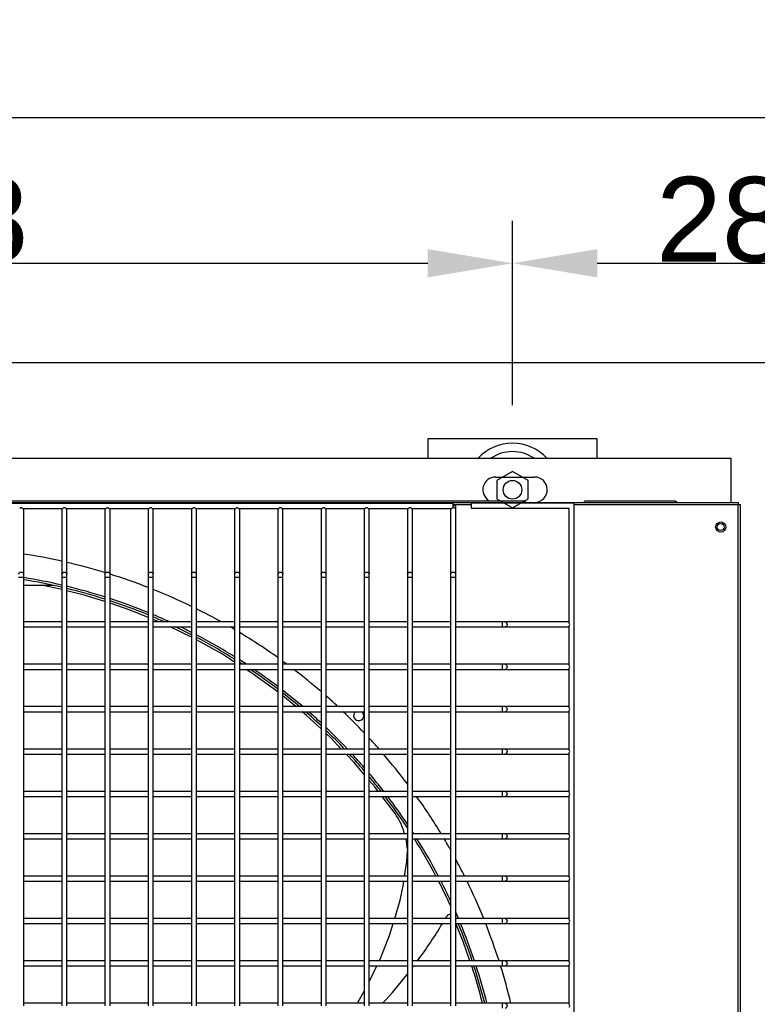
# Model space of a CAD drawing. Extents: x -90708 to 277869, y -117 to 207445.
# Tile 165 of 233: x -78342 to -77906, y 131868 to 132449. Entities that reach past the tile are written whole.
import ezdxf

# ---------------------------------------------------------------- set-up
doc = ezdxf.new("R2010")
doc.units = 0
doc.header["$MEASUREMENT"] = 0
doc.header["$PDMODE"] = 3
doc.header["$PDSIZE"] = 0.005
doc.layers.get('Defpoints').update_dxf_attribs({"linetype": 'CONTINUOUS'})
for name, color, linetype in [('ARQ - EQUIPO CONDENSADORA', 40, 'CONTINUOUS'), ('ARQ-DETALHES', 7, 'CONTINUOUS'), ('ARQ-TEXTO4', 4, 'CONTINUOUS')]:
    doc.layers.add(name, color=color, linetype=linetype)
doc.layers.add('ARQ-COTAS', color=20, linetype='CONTINUOUS', lineweight=18)
doc.styles.add('ARIAL', font='arial.ttf')
doc.dimstyles.new('COTA-50', dxfattribs={"dimscale": 0, "dimtxt": 50, "dimasz": 50, "dimexe": 25, "dimexo": 50, "dimgap": 0.04, "dimtad": 1, "dimdec": 0, "dimzin": 9, "dimdsep": 46, "dimtxsty": 'ARIAL', "dimcen": 1, "dimdle": 75, "dimclrd": 256, "dimclre": 256, "dimclrt": 2, "dimaunit": 1, "dimadec": 0, "dimazin": 0, "dimtfac": 2, "dimtdec": 0, "dimtmove": 2, "dimatfit": 0, "dimfxl": 0.05, "dimtolj": 1, "dimtzin": 4, "dimarcsym": 0})

# ---------------------------------------------------------------- blocks, each defined once
blk = doc.blocks.new('*D1168')
at = {"layer": 'ARQ-COTAS', "lineweight": -2, "transparency": 16777216}
for p, q in [((-78915.58, 132297), (-78915.58, 132416.66)), ((-75660.58, 132297), (-75660.58, 132416.66)), ((-78865.58, 132391.66), (-75710.58, 132391.66))]:
    blk.add_line(p, q, dxfattribs=at)
at = {"layer": 'ARQ-COTAS', "transparency": 16777216}
for points in [[(-78865.58, 132400), (-78865.58, 132383.33), (-78915.58, 132391.66)], [(-75710.58, 132400), (-75710.58, 132383.33), (-75660.58, 132391.66)]]:
    blk.add_solid(points, dxfattribs=at)
at = {"layer": 'Defpoints', "color": 0, "transparency": 16777216}
for p in [(-75660.58, 132391.66), (-78915.58, 132247), (-75660.58, 132247)]:
    blk.add_point(p, dxfattribs=at)
at = {"layer": 'ARQ-COTAS', "color": 2, "transparency": 16777216, "insert": (-77288.08, 132417.25), "char_height": 50, "attachment_point": 5, "style": 'ARIAL'}
blk.add_mtext('\\A1;3255', dxfattribs=at)
blk = doc.blocks.new('*D1172')
at = {"layer": 'ARQ-COTAS', "lineweight": -2, "transparency": 16777216}
for p, q in [((-78738.93, 132222), (-78738.93, 132330.66)), ((-78050.93, 132222), (-78050.93, 132330.66)), ((-78688.93, 132305.66), (-78100.93, 132305.66))]:
    blk.add_line(p, q, dxfattribs=at)
at = {"layer": 'ARQ-COTAS', "transparency": 16777216}
for points in [[(-78688.93, 132314), (-78688.93, 132297.33), (-78738.93, 132305.66)], [(-78100.93, 132314), (-78100.93, 132297.33), (-78050.93, 132305.66)]]:
    blk.add_solid(points, dxfattribs=at)
at = {"layer": 'Defpoints', "color": 0, "transparency": 16777216}
for p in [(-78050.93, 132305.66), (-78738.93, 132172), (-78050.93, 132172)]:
    blk.add_point(p, dxfattribs=at)
at = {"layer": 'ARQ-COTAS', "color": 2, "transparency": 16777216, "insert": (-78394.93, 132331.23), "char_height": 50, "attachment_point": 5, "style": 'ARIAL'}
blk.add_mtext('\\A1;688', dxfattribs=at)
blk = doc.blocks.new('*D1173')
at = {"layer": 'ARQ-COTAS', "lineweight": -2, "transparency": 16777216}
for p, q in [((-78050.93, 132222), (-78050.93, 132330.66)), ((-77764.93, 132222), (-77764.93, 132330.66)), ((-78000.93, 132305.66), (-77814.93, 132305.66))]:
    blk.add_line(p, q, dxfattribs=at)
at = {"layer": 'ARQ-COTAS', "transparency": 16777216}
for points in [[(-78000.93, 132314), (-78000.93, 132297.33), (-78050.93, 132305.66)], [(-77814.93, 132314), (-77814.93, 132297.33), (-77764.93, 132305.66)]]:
    blk.add_solid(points, dxfattribs=at)
at = {"layer": 'Defpoints', "color": 0, "transparency": 16777216}
for p in [(-77764.93, 132305.66), (-78050.93, 132172), (-77764.93, 132172)]:
    blk.add_point(p, dxfattribs=at)
at = {"layer": 'ARQ-COTAS', "color": 2, "transparency": 16777216, "insert": (-77907.93, 132331.23), "char_height": 50, "attachment_point": 5, "style": 'ARIAL'}
blk.add_mtext('\\A1;286', dxfattribs=at)

msp = doc.modelspace()

# ---------------------------------------------------------------- linework, layer by layer
at = {"layer": 'ARQ - EQUIPO CONDENSADORA', "linetype": 'Continuous'}
for p, q in [((-78864.034, 132190.55), (-77921.934, 132190.55)), ((-77921.934, 132164.51), (-77921.934, 132190.55)), ((-78060.934, 132179.5), (-78037.934, 132179.5)), ((-78741.984, 132165.55), (-78043.984, 132165.55)), ((-78043.984, 132165.55), (-78042.944, 132164.51)), ((-78009.024, 132164.51), (-78007.984, 132165.55)), ((-78007.984, 132165.55), (-77954.934, 132165.55)), ((-77954.934, 132165.55), (-77953.449, 132164.51)), ((-78869.185, 132164.51), (-77917.685, 132164.51)), ((-78770.435, 132164.01), (-78085.935, 132164.01)), ((-78340.085, 132161.01), (-78316.284, 132161.01)), ((-78339.435, 132160.51), (-78339.435, 132161.01)), ((-78339.435, 132122.137), (-78339.435, 132160.51)), ((-78316.935, 132161.01), (-78316.935, 132160.51)), ((-78316.935, 132160.51), (-78316.935, 132122.137)), ((-78314.585, 132161.01), (-78290.784, 132161.01)), ((-78313.935, 132160.51), (-78313.935, 132161.01)), ((-78313.935, 132122.137), (-78313.935, 132160.51)), ((-78291.435, 132161.01), (-78291.435, 132160.51)), ((-78291.435, 132160.51), (-78291.435, 132122.137)), ((-78289.085, 132161.01), (-78265.284, 132161.01)), ((-78288.435, 132160.51), (-78288.435, 132161.01)), ((-78288.435, 132122.137), (-78288.435, 132160.51)), ((-78265.935, 132161.01), (-78265.935, 132160.51)), ((-78265.935, 132160.51), (-78265.935, 132122.137)), ((-78263.585, 132161.01), (-78239.784, 132161.01)), ((-78262.935, 132160.51), (-78262.935, 132161.01)), ((-78262.935, 132122.137), (-78262.935, 132160.51)), ((-78240.435, 132161.01), (-78240.435, 132160.51)), ((-78240.435, 132160.51), (-78240.435, 132122.137)), ((-78238.085, 132161.01), (-78214.284, 132161.01)), ((-78237.435, 132160.51), (-78237.435, 132161.01)), ((-78237.435, 132122.137), (-78237.435, 132160.51)), ((-78214.935, 132161.01), (-78214.935, 132160.51)), ((-78214.935, 132160.51), (-78214.935, 132122.137)), ((-78212.585, 132161.01), (-78188.784, 132161.01)), ((-78211.935, 132160.51), (-78211.935, 132161.01)), ((-78211.935, 132122.137), (-78211.935, 132160.51)), ((-78189.435, 132161.01), (-78189.435, 132160.51)), ((-78189.435, 132160.51), (-78189.435, 132122.137)), ((-78187.085, 132161.01), (-78163.284, 132161.01)), ((-78186.435, 132160.51), (-78186.435, 132161.01)), ((-78186.435, 132122.137), (-78186.435, 132160.51)), ((-78163.935, 132161.01), (-78163.935, 132160.51)), ((-78163.935, 132160.51), (-78163.935, 132122.137)), ((-78161.585, 132161.01), (-78137.784, 132161.01)), ((-78160.935, 132160.51), (-78160.935, 132161.01)), ((-78160.935, 132122.137), (-78160.935, 132160.51)), ((-78138.435, 132161.01), (-78138.435, 132160.51)), ((-78138.435, 132160.51), (-78138.435, 132122.137)), ((-78136.085, 132161.01), (-78112.284, 132161.01)), ((-78135.435, 132160.51), (-78135.435, 132161.01)), ((-78135.435, 132122.137), (-78135.435, 132160.51)), ((-78112.935, 132161.01), (-78112.935, 132160.51)), ((-78112.935, 132160.51), (-78112.935, 132122.137)), ((-78110.585, 132161.01), (-78086.784, 132161.01)), ((-78109.935, 132160.51), (-78109.935, 132161.01)), ((-78109.935, 132122.137), (-78109.935, 132160.51)), ((-78087.435, 132161.01), (-78087.435, 132160.51)), ((-78087.435, 132160.51), (-78087.435, 132122.137)), ((-78085.935, 132162.51), (-78085.935, 132164.01)), ((-78085.935, 132163.259), (-78075.092, 132163.259)), ((-78085.935, 132161.325), (-78085.935, 132162.51)), ((-78084.435, 132162.51), (-78085.935, 132162.51)), ((-78084.435, 132160.51), (-78084.435, 132162.51)), ((-78084.435, 132122.137), (-78084.435, 132160.51)), ((-78075.092, 132161.01), (-78075.092, 132164.01)), ((-78014.435, 132164.01), (-78075.092, 132164.01)), ((-78017.435, 132161.01), (-78075.092, 132161.01)), ((-78017.435, 132093.36), (-78017.435, 132161.01)), ((-78014.435, 131408.01), (-78014.435, 132164.01)), ((-78014.435, 132163.259), (-77917.686, 132163.259)), ((-77917.686, 132163.259), (-77917.685, 132163.259)), ((-77917.685, 131409.261), (-77917.686, 132163.259)), ((-77917.685, 132164.51), (-77917.685, 132163.259)), ((-77917.685, 132163.259), (-77916.435, 132163.259)), ((-77916.435, 131409.261), (-77916.435, 132163.259)), ((-78342.435, 132120.46), (-78340.935, 132120.46)), ((-78340.935, 132120.46), (-78339.435, 132120.46)), ((-78339.435, 132120.46), (-78339.435, 132122.137)), ((-78339.435, 132092.51), (-78339.435, 132120.46)), ((-78316.935, 132122.137), (-78316.935, 132120.46)), ((-78316.935, 132120.46), (-78316.935, 132092.511)), ((-78316.935, 132120.46), (-78315.435, 132120.46)), ((-78315.435, 132120.46), (-78313.935, 132120.46)), ((-78313.935, 132120.46), (-78313.935, 132122.137)), ((-78313.935, 132092.51), (-78313.935, 132120.46)), ((-78291.435, 132122.137), (-78291.435, 132120.46)), ((-78291.435, 132120.46), (-78291.435, 132092.511)), ((-78291.435, 132120.46), (-78289.935, 132120.46)), ((-78289.935, 132120.46), (-78288.435, 132120.46)), ((-78288.435, 132120.46), (-78288.435, 132122.137)), ((-78288.435, 132092.51), (-78288.435, 132120.46)), ((-78265.935, 132122.137), (-78265.935, 132120.46)), ((-78265.935, 132120.46), (-78265.935, 132092.511)), ((-78265.935, 132120.46), (-78264.435, 132120.46)), ((-78264.435, 132120.46), (-78262.935, 132120.46)), ((-78262.935, 132120.46), (-78262.935, 132122.137)), ((-78262.935, 132092.51), (-78262.935, 132120.46)), ((-78240.435, 132122.137), (-78240.435, 132120.46)), ((-78240.435, 132120.46), (-78240.435, 132092.511)), ((-78240.435, 132120.46), (-78238.935, 132120.46)), ((-78238.935, 132120.46), (-78237.435, 132120.46)), ((-78237.435, 132120.46), (-78237.435, 132122.137)), ((-78237.435, 132092.51), (-78237.435, 132120.46)), ((-78214.935, 132122.137), (-78214.935, 132120.46)), ((-78214.935, 132120.46), (-78214.935, 132092.511)), ((-78214.935, 132120.46), (-78213.435, 132120.46)), ((-78213.435, 132120.46), (-78211.935, 132120.46)), ((-78211.935, 132120.46), (-78211.935, 132122.137)), ((-78211.935, 132092.51), (-78211.935, 132120.46)), ((-78189.435, 132122.137), (-78189.435, 132120.46)), ((-78189.435, 132120.46), (-78189.435, 132092.511)), ((-78189.435, 132120.46), (-78187.935, 132120.46)), ((-78187.935, 132120.46), (-78186.435, 132120.46)), ((-78186.435, 132120.46), (-78186.435, 132122.137)), ((-78186.435, 132092.51), (-78186.435, 132120.46)), ((-78163.935, 132122.137), (-78163.935, 132120.46)), ((-78163.935, 132120.46), (-78163.935, 132092.511)), ((-78163.935, 132120.46), (-78162.435, 132120.46)), ((-78162.435, 132120.46), (-78160.935, 132120.46)), ((-78160.935, 132120.46), (-78160.935, 132122.137)), ((-78160.935, 132092.51), (-78160.935, 132120.46)), ((-78138.435, 132122.137), (-78138.435, 132120.46)), ((-78138.435, 132120.46), (-78138.435, 132092.511)), ((-78138.435, 132120.46), (-78136.935, 132120.46)), ((-78136.935, 132120.46), (-78135.435, 132120.46)), ((-78135.435, 132120.46), (-78135.435, 132122.137)), ((-78135.435, 132092.51), (-78135.435, 132120.46)), ((-78112.935, 132122.137), (-78112.935, 132120.46)), ((-78112.935, 132120.46), (-78112.935, 132092.511)), ((-78112.935, 132120.46), (-78111.435, 132120.46)), ((-78111.435, 132120.46), (-78109.935, 132120.46)), ((-78109.935, 132120.46), (-78109.935, 132122.137)), ((-78109.935, 132092.51), (-78109.935, 132120.46)), ((-78087.435, 132122.137), (-78087.435, 132120.46)), ((-78087.435, 132120.46), (-78087.435, 132092.511)), ((-78087.435, 132120.46), (-78085.935, 132120.46)), ((-78085.935, 132120.46), (-78084.435, 132120.46)), ((-78084.435, 132120.46), (-78084.435, 132122.137)), ((-78084.435, 132092.51), (-78084.435, 132120.46)), ((-78339.435, 132115.604), (-78322.094, 132115.604)), ((-78316.935, 132094.01), (-78339.435, 132094.01)), ((-78339.435, 132067.51), (-78339.435, 132092.51)), ((-78339.435, 132091.01), (-78316.935, 132091.01)), ((-78316.935, 132092.511), (-78316.935, 132067.511)), ((-78291.435, 132094.01), (-78313.935, 132094.01)), ((-78313.935, 132067.51), (-78313.935, 132092.51)), ((-78313.935, 132091.01), (-78291.435, 132091.01)), ((-78291.435, 132092.511), (-78291.435, 132067.511)), ((-78265.935, 132094.01), (-78288.435, 132094.01)), ((-78288.435, 132067.51), (-78288.435, 132092.51)), ((-78288.435, 132091.01), (-78265.935, 132091.01)), ((-78265.935, 132092.511), (-78265.935, 132067.511)), ((-78259.477, 132094.01), (-78262.935, 132095.418)), ((-78240.435, 132094.01), (-78262.935, 132094.01)), ((-78262.935, 132067.51), (-78262.935, 132092.51)), ((-78262.935, 132091.01), (-78240.435, 132091.01)), ((-78240.435, 132085), (-78252.98, 132091.01)), ((-78240.435, 132092.511), (-78240.435, 132067.511)), ((-78214.935, 132094.01), (-78237.435, 132094.01)), ((-78237.435, 132067.51), (-78237.435, 132092.51)), ((-78237.435, 132091.01), (-78214.935, 132091.01)), ((-78214.935, 132092.511), (-78214.935, 132067.511)), ((-78189.435, 132094.01), (-78211.935, 132094.01)), ((-78211.935, 132067.51), (-78211.935, 132092.51)), ((-78211.935, 132091.01), (-78189.435, 132091.01)), ((-78189.435, 132092.511), (-78189.435, 132067.511)), ((-78163.935, 132094.01), (-78186.435, 132094.01)), ((-78186.435, 132067.51), (-78186.435, 132092.51)), ((-78186.435, 132091.01), (-78163.935, 132091.01)), ((-78163.935, 132092.511), (-78163.935, 132067.511)), ((-78138.435, 132094.01), (-78160.935, 132094.01)), ((-78160.935, 132067.51), (-78160.935, 132092.51)), ((-78160.935, 132091.01), (-78138.435, 132091.01)), ((-78138.435, 132092.511), (-78138.435, 132067.511)), ((-78112.935, 132094.01), (-78135.435, 132094.01)), ((-78135.435, 132067.51), (-78135.435, 132092.51)), ((-78135.435, 132091.01), (-78112.935, 132091.01)), ((-78112.935, 132092.511), (-78112.935, 132067.511)), ((-78087.435, 132094.01), (-78109.935, 132094.01)), ((-78109.935, 132067.51), (-78109.935, 132092.51)), ((-78109.935, 132091.01), (-78087.435, 132091.01)), ((-78087.435, 132092.511), (-78087.435, 132067.511)), ((-78057.011, 132094.01), (-78084.435, 132094.01)), ((-78084.435, 132067.51), (-78084.435, 132092.51)), ((-78084.435, 132091.01), (-78057.011, 132091.01)), ((-78055.334, 132094.01), (-78057.011, 132094.01)), ((-78057.011, 132094.01), (-78057.011, 132091.01)), ((-78057.011, 132091.01), (-78055.334, 132091.01)), ((-78017.935, 132094.01), (-78055.334, 132094.01)), ((-78055.334, 132091.01), (-78017.935, 132091.01)), ((-78017.435, 132094.01), (-78017.935, 132094.01)), ((-78017.935, 132091.01), (-78017.435, 132091.01)), ((-78017.435, 132068.36), (-78017.435, 132091.661)), ((-78316.935, 132069.01), (-78339.435, 132069.01)), ((-78339.435, 132042.51), (-78339.435, 132067.51)), ((-78316.935, 132067.511), (-78316.935, 132042.511)), ((-78291.435, 132069.01), (-78313.935, 132069.01)), ((-78313.935, 132042.51), (-78313.935, 132067.51)), ((-78291.435, 132067.511), (-78291.435, 132042.511)), ((-78265.935, 132069.01), (-78288.435, 132069.01)), ((-78288.435, 132042.51), (-78288.435, 132067.51)), ((-78265.935, 132067.511), (-78265.935, 132042.511)), ((-78240.435, 132069.01), (-78262.935, 132069.01)), ((-78262.935, 132042.51), (-78262.935, 132067.51)), ((-78240.435, 132067.511), (-78240.435, 132042.511)), ((-78214.935, 132069.01), (-78237.435, 132069.01)), ((-78237.435, 132042.51), (-78237.435, 132067.51)), ((-78214.935, 132067.511), (-78214.935, 132042.511)), ((-78189.435, 132069.01), (-78211.935, 132069.01)), ((-78211.935, 132042.51), (-78211.935, 132067.51)), ((-78189.435, 132067.511), (-78189.435, 132042.511)), ((-78163.935, 132069.01), (-78186.435, 132069.01)), ((-78186.435, 132042.51), (-78186.435, 132067.51)), ((-78163.935, 132067.511), (-78163.935, 132042.511)), ((-78138.435, 132069.01), (-78160.935, 132069.01)), ((-78160.935, 132042.51), (-78160.935, 132067.51)), ((-78138.435, 132067.511), (-78138.435, 132042.511)), ((-78112.935, 132069.01), (-78135.435, 132069.01)), ((-78135.435, 132042.51), (-78135.435, 132067.51)), ((-78112.935, 132067.511), (-78112.935, 132042.511)), ((-78087.435, 132069.01), (-78109.935, 132069.01)), ((-78109.935, 132042.51), (-78109.935, 132067.51)), ((-78087.435, 132067.511), (-78087.435, 132042.511)), ((-78057.011, 132069.01), (-78084.435, 132069.01)), ((-78084.435, 132042.51), (-78084.435, 132067.51)), ((-78055.334, 132069.01), (-78057.011, 132069.01)), ((-78057.011, 132069.01), (-78057.011, 132066.01)), ((-78017.935, 132069.01), (-78055.334, 132069.01)), ((-78017.435, 132069.01), (-78017.935, 132069.01)), ((-78339.435, 132066.01), (-78316.935, 132066.01)), ((-78313.935, 132066.01), (-78291.435, 132066.01)), ((-78288.435, 132066.01), (-78265.935, 132066.01)), ((-78262.935, 132066.01), (-78240.435, 132066.01)), ((-78237.435, 132066.01), (-78214.935, 132066.01)), ((-78211.935, 132066.01), (-78189.435, 132066.01)), ((-78186.435, 132066.01), (-78163.935, 132066.01)), ((-78160.935, 132066.01), (-78138.435, 132066.01)), ((-78135.435, 132066.01), (-78112.935, 132066.01)), ((-78109.935, 132066.01), (-78087.435, 132066.01)), ((-78084.435, 132066.01), (-78057.011, 132066.01)), ((-78057.011, 132066.01), (-78055.334, 132066.01)), ((-78055.334, 132066.01), (-78017.935, 132066.01)), ((-78017.935, 132066.01), (-78017.435, 132066.01)), ((-78017.435, 132043.36), (-78017.435, 132066.661)), ((-78178.787, 132044.01), (-78186.435, 132050.313)), ((-78316.935, 132044.01), (-78339.435, 132044.01)), ((-78291.435, 132044.01), (-78313.935, 132044.01)), ((-78265.935, 132044.01), (-78288.435, 132044.01)), ((-78240.435, 132044.01), (-78262.935, 132044.01)), ((-78214.935, 132044.01), (-78237.435, 132044.01)), ((-78189.435, 132044.01), (-78211.935, 132044.01)), ((-78163.935, 132044.01), (-78186.435, 132044.01)), ((-78138.435, 132044.01), (-78160.935, 132044.01)), ((-78112.935, 132044.01), (-78135.435, 132044.01)), ((-78087.435, 132044.01), (-78109.935, 132044.01)), ((-78057.011, 132044.01), (-78084.435, 132044.01)), ((-78055.334, 132044.01), (-78057.011, 132044.01)), ((-78057.011, 132044.01), (-78057.011, 132041.01)), ((-78017.935, 132044.01), (-78055.334, 132044.01)), ((-78017.435, 132044.01), (-78017.935, 132044.01)), ((-78339.435, 132017.51), (-78339.435, 132042.51)), ((-78339.435, 132041.01), (-78316.935, 132041.01)), ((-78316.935, 132042.511), (-78316.935, 132017.511)), ((-78313.935, 132017.51), (-78313.935, 132042.51)), ((-78313.935, 132041.01), (-78291.435, 132041.01)), ((-78291.435, 132042.511), (-78291.435, 132017.511)), ((-78288.435, 132017.51), (-78288.435, 132042.51)), ((-78288.435, 132041.01), (-78265.935, 132041.01)), ((-78265.935, 132042.511), (-78265.935, 132017.511)), ((-78262.935, 132017.51), (-78262.935, 132042.51)), ((-78262.935, 132041.01), (-78240.435, 132041.01)), ((-78240.435, 132042.511), (-78240.435, 132017.511)), ((-78237.435, 132017.51), (-78237.435, 132042.51)), ((-78237.435, 132041.01), (-78214.935, 132041.01)), ((-78214.935, 132042.511), (-78214.935, 132017.511)), ((-78211.935, 132017.51), (-78211.935, 132042.51)), ((-78211.935, 132041.01), (-78189.435, 132041.01)), ((-78189.435, 132042.511), (-78189.435, 132017.511)), ((-78186.435, 132017.51), (-78186.435, 132042.51)), ((-78186.435, 132041.01), (-78163.935, 132041.01)), ((-78163.935, 132042.511), (-78163.935, 132017.511)), ((-78160.935, 132017.51), (-78160.935, 132042.51)), ((-78160.935, 132041.01), (-78138.435, 132041.01)), ((-78138.435, 132042.511), (-78138.435, 132017.511)), ((-78135.435, 132017.51), (-78135.435, 132042.51)), ((-78135.435, 132041.01), (-78112.935, 132041.01)), ((-78112.935, 132042.511), (-78112.935, 132017.511)), ((-78109.935, 132017.51), (-78109.935, 132042.51)), ((-78109.935, 132041.01), (-78087.435, 132041.01)), ((-78087.435, 132042.511), (-78087.435, 132017.511)), ((-78084.435, 132017.51), (-78084.435, 132042.51)), ((-78084.435, 132041.01), (-78057.011, 132041.01)), ((-78057.011, 132041.01), (-78055.334, 132041.01)), ((-78055.334, 132041.01), (-78017.935, 132041.01)), ((-78017.935, 132041.01), (-78017.435, 132041.01)), ((-78017.435, 132018.36), (-78017.435, 132041.661)), ((-78316.935, 132019.01), (-78339.435, 132019.01)), ((-78339.435, 131992.51), (-78339.435, 132017.51)), ((-78339.435, 132016.01), (-78316.935, 132016.01)), ((-78316.935, 132017.511), (-78316.935, 131992.511)), ((-78291.435, 132019.01), (-78313.935, 132019.01)), ((-78313.935, 131992.51), (-78313.935, 132017.51)), ((-78313.935, 132016.01), (-78291.435, 132016.01)), ((-78291.435, 132017.511), (-78291.435, 131992.511)), ((-78265.935, 132019.01), (-78288.435, 132019.01)), ((-78288.435, 131992.51), (-78288.435, 132017.51)), ((-78288.435, 132016.01), (-78265.935, 132016.01)), ((-78265.935, 132017.511), (-78265.935, 131992.511)), ((-78240.435, 132019.01), (-78262.935, 132019.01)), ((-78262.935, 131992.51), (-78262.935, 132017.51)), ((-78262.935, 132016.01), (-78240.435, 132016.01)), ((-78240.435, 132017.511), (-78240.435, 131992.511)), ((-78214.935, 132019.01), (-78237.435, 132019.01)), ((-78237.435, 131992.51), (-78237.435, 132017.51)), ((-78237.435, 132016.01), (-78214.935, 132016.01)), ((-78214.935, 132017.511), (-78214.935, 131992.511)), ((-78189.435, 132019.01), (-78211.935, 132019.01)), ((-78211.935, 131992.51), (-78211.935, 132017.51)), ((-78211.935, 132016.01), (-78189.435, 132016.01)), ((-78189.435, 132017.511), (-78189.435, 131992.511)), ((-78163.935, 132019.01), (-78186.435, 132019.01)), ((-78186.435, 131992.51), (-78186.435, 132017.51)), ((-78186.435, 132016.01), (-78163.935, 132016.01)), ((-78163.935, 132017.511), (-78163.935, 131992.511)), ((-78138.435, 132019.01), (-78160.935, 132019.01)), ((-78160.935, 131992.51), (-78160.935, 132017.51)), ((-78160.935, 132016.01), (-78138.435, 132016.01)), ((-78138.435, 132017.511), (-78138.435, 131992.511)), ((-78112.935, 132019.01), (-78135.435, 132019.01)), ((-78135.435, 131992.51), (-78135.435, 132017.51)), ((-78135.435, 132016.01), (-78112.935, 132016.01)), ((-78112.935, 132017.511), (-78112.935, 131992.511)), ((-78087.435, 132019.01), (-78109.935, 132019.01)), ((-78109.935, 131992.51), (-78109.935, 132017.51)), ((-78109.935, 132016.01), (-78087.435, 132016.01)), ((-78087.435, 132017.511), (-78087.435, 131992.511)), ((-78057.011, 132019.01), (-78084.435, 132019.01)), ((-78084.435, 131992.51), (-78084.435, 132017.51)), ((-78084.435, 132016.01), (-78057.011, 132016.01)), ((-78055.334, 132019.01), (-78057.011, 132019.01)), ((-78057.011, 132019.01), (-78057.011, 132016.01)), ((-78057.011, 132016.01), (-78055.334, 132016.01)), ((-78017.935, 132019.01), (-78055.334, 132019.01)), ((-78055.334, 132016.01), (-78017.935, 132016.01)), ((-78017.435, 132019.01), (-78017.935, 132019.01)), ((-78017.935, 132016.01), (-78017.435, 132016.01)), ((-78017.435, 131993.36), (-78017.435, 132016.661)), ((-78316.935, 131994.01), (-78339.435, 131994.01)), ((-78339.435, 131967.51), (-78339.435, 131992.51)), ((-78316.935, 131992.511), (-78316.935, 131967.511)), ((-78291.435, 131994.01), (-78313.935, 131994.01)), ((-78313.935, 131967.51), (-78313.935, 131992.51)), ((-78291.435, 131992.511), (-78291.435, 131967.511)), ((-78265.935, 131994.01), (-78288.435, 131994.01)), ((-78288.435, 131967.51), (-78288.435, 131992.51)), ((-78265.935, 131992.511), (-78265.935, 131967.511)), ((-78240.435, 131994.01), (-78262.935, 131994.01)), ((-78262.935, 131967.51), (-78262.935, 131992.51)), ((-78240.435, 131992.511), (-78240.435, 131967.511)), ((-78214.935, 131994.01), (-78237.435, 131994.01)), ((-78237.435, 131967.51), (-78237.435, 131992.51)), ((-78214.935, 131992.511), (-78214.935, 131967.511)), ((-78189.435, 131994.01), (-78211.935, 131994.01)), ((-78211.935, 131967.51), (-78211.935, 131992.51)), ((-78189.435, 131992.511), (-78189.435, 131967.511)), ((-78163.935, 131994.01), (-78186.435, 131994.01)), ((-78186.435, 131967.51), (-78186.435, 131992.51)), ((-78163.935, 131992.511), (-78163.935, 131967.511)), ((-78138.435, 131994.01), (-78160.935, 131994.01)), ((-78160.935, 131967.51), (-78160.935, 131992.51)), ((-78138.435, 131992.511), (-78138.435, 131967.511)), ((-78112.935, 131994.01), (-78135.435, 131994.01)), ((-78135.435, 131967.51), (-78135.435, 131992.51)), ((-78112.935, 131992.511), (-78112.935, 131967.511)), ((-78087.435, 131994.01), (-78109.935, 131994.01)), ((-78109.935, 131967.51), (-78109.935, 131992.51)), ((-78087.435, 131992.511), (-78087.435, 131967.511)), ((-78057.011, 131994.01), (-78084.435, 131994.01)), ((-78084.435, 131967.51), (-78084.435, 131992.51)), ((-78055.334, 131994.01), (-78057.011, 131994.01)), ((-78057.011, 131994.01), (-78057.011, 131991.01)), ((-78017.935, 131994.01), (-78055.334, 131994.01)), ((-78017.435, 131994.01), (-78017.935, 131994.01)), ((-78017.435, 131968.36), (-78017.435, 131991.661)), ((-78339.435, 131991.01), (-78316.935, 131991.01)), ((-78313.935, 131991.01), (-78291.435, 131991.01)), ((-78288.435, 131991.01), (-78265.935, 131991.01)), ((-78262.935, 131991.01), (-78240.435, 131991.01)), ((-78237.435, 131991.01), (-78214.935, 131991.01)), ((-78211.935, 131991.01), (-78189.435, 131991.01)), ((-78186.435, 131991.01), (-78163.935, 131991.01)), ((-78160.935, 131991.01), (-78138.435, 131991.01)), ((-78135.435, 131991.01), (-78112.935, 131991.01)), ((-78120.251, 131980.907), (-78127.873, 131991.01)), ((-78109.935, 131991.01), (-78087.435, 131991.01)), ((-78084.435, 131991.01), (-78057.011, 131991.01)), ((-78057.011, 131991.01), (-78055.334, 131991.01)), ((-78055.334, 131991.01), (-78017.935, 131991.01)), ((-78017.935, 131991.01), (-78017.435, 131991.01)), ((-78316.935, 131969.01), (-78339.435, 131969.01)), ((-78291.435, 131969.01), (-78313.935, 131969.01)), ((-78265.935, 131969.01), (-78288.435, 131969.01)), ((-78240.435, 131969.01), (-78262.935, 131969.01)), ((-78214.935, 131969.01), (-78237.435, 131969.01)), ((-78189.435, 131969.01), (-78211.935, 131969.01)), ((-78163.935, 131969.01), (-78186.435, 131969.01)), ((-78138.435, 131969.01), (-78160.935, 131969.01)), ((-78112.935, 131969.01), (-78135.435, 131969.01)), ((-78087.435, 131969.01), (-78109.935, 131969.01)), ((-78057.011, 131969.01), (-78084.435, 131969.01)), ((-78055.334, 131969.01), (-78057.011, 131969.01)), ((-78057.011, 131969.01), (-78057.011, 131966.01)), ((-78017.935, 131969.01), (-78055.334, 131969.01)), ((-78017.435, 131969.01), (-78017.935, 131969.01)), ((-78339.435, 131942.51), (-78339.435, 131967.51)), ((-78339.435, 131966.01), (-78316.935, 131966.01)), ((-78316.935, 131967.511), (-78316.935, 131942.511)), ((-78313.935, 131942.51), (-78313.935, 131967.51)), ((-78313.935, 131966.01), (-78291.435, 131966.01)), ((-78291.435, 131967.511), (-78291.435, 131942.511)), ((-78288.435, 131942.51), (-78288.435, 131967.51)), ((-78288.435, 131966.01), (-78265.935, 131966.01)), ((-78265.935, 131967.511), (-78265.935, 131942.511)), ((-78262.935, 131942.51), (-78262.935, 131967.51)), ((-78262.935, 131966.01), (-78240.435, 131966.01)), ((-78240.435, 131967.511), (-78240.435, 131942.511)), ((-78237.435, 131942.51), (-78237.435, 131967.51)), ((-78237.435, 131966.01), (-78214.935, 131966.01)), ((-78214.935, 131967.511), (-78214.935, 131942.511)), ((-78211.935, 131942.51), (-78211.935, 131967.51)), ((-78211.935, 131966.01), (-78189.435, 131966.01)), ((-78189.435, 131967.511), (-78189.435, 131942.511)), ((-78186.435, 131942.51), (-78186.435, 131967.51)), ((-78186.435, 131966.01), (-78163.935, 131966.01)), ((-78163.935, 131967.511), (-78163.935, 131942.511)), ((-78160.935, 131942.51), (-78160.935, 131967.51)), ((-78160.935, 131966.01), (-78138.435, 131966.01)), ((-78138.435, 131967.511), (-78138.435, 131942.511)), ((-78135.435, 131942.51), (-78135.435, 131967.51)), ((-78135.435, 131966.01), (-78112.935, 131966.01)), ((-78112.935, 131959.675), (-78113.756, 131966.01)), ((-78112.935, 131967.511), (-78112.935, 131942.511)), ((-78109.935, 131942.51), (-78109.935, 131967.51)), ((-78109.935, 131966.01), (-78087.435, 131966.01)), ((-78087.435, 131967.511), (-78087.435, 131942.511)), ((-78084.435, 131942.51), (-78084.435, 131967.51)), ((-78084.435, 131966.01), (-78057.011, 131966.01)), ((-78057.011, 131966.01), (-78055.334, 131966.01)), ((-78055.334, 131966.01), (-78017.935, 131966.01)), ((-78017.935, 131966.01), (-78017.435, 131966.01)), ((-78017.435, 131943.36), (-78017.435, 131966.661)), ((-78113.199, 131952.635), (-78112.935, 131958.774)), ((-78114.581, 131944.01), (-78113.199, 131952.635)), ((-78316.935, 131944.01), (-78339.435, 131944.01)), ((-78339.435, 131917.51), (-78339.435, 131942.51)), ((-78339.435, 131941.01), (-78316.935, 131941.01)), ((-78316.935, 131942.511), (-78316.935, 131917.511)), ((-78291.435, 131944.01), (-78313.935, 131944.01)), ((-78313.935, 131917.51), (-78313.935, 131942.51)), ((-78313.935, 131941.01), (-78291.435, 131941.01)), ((-78291.435, 131942.511), (-78291.435, 131917.511)), ((-78265.935, 131944.01), (-78288.435, 131944.01)), ((-78288.435, 131917.51), (-78288.435, 131942.51)), ((-78288.435, 131941.01), (-78265.935, 131941.01)), ((-78265.935, 131942.511), (-78265.935, 131917.511)), ((-78240.435, 131944.01), (-78262.935, 131944.01)), ((-78262.935, 131917.51), (-78262.935, 131942.51)), ((-78262.935, 131941.01), (-78240.435, 131941.01)), ((-78240.435, 131942.511), (-78240.435, 131917.511)), ((-78214.935, 131944.01), (-78237.435, 131944.01)), ((-78237.435, 131917.51), (-78237.435, 131942.51)), ((-78237.435, 131941.01), (-78214.935, 131941.01)), ((-78214.935, 131942.511), (-78214.935, 131917.511)), ((-78189.435, 131944.01), (-78211.935, 131944.01)), ((-78211.935, 131917.51), (-78211.935, 131942.51)), ((-78211.935, 131941.01), (-78189.435, 131941.01)), ((-78189.435, 131942.511), (-78189.435, 131917.511)), ((-78163.935, 131944.01), (-78186.435, 131944.01)), ((-78186.435, 131917.51), (-78186.435, 131942.51)), ((-78186.435, 131941.01), (-78163.935, 131941.01)), ((-78163.935, 131942.511), (-78163.935, 131917.511)), ((-78138.435, 131944.01), (-78160.935, 131944.01)), ((-78160.935, 131917.51), (-78160.935, 131942.51)), ((-78160.935, 131941.01), (-78138.435, 131941.01)), ((-78138.435, 131942.511), (-78138.435, 131917.511)), ((-78112.935, 131944.01), (-78135.435, 131944.01)), ((-78135.435, 131917.51), (-78135.435, 131942.51)), ((-78135.435, 131941.01), (-78112.935, 131941.01)), ((-78112.935, 131942.511), (-78112.935, 131917.511)), ((-78087.435, 131944.01), (-78109.935, 131944.01)), ((-78109.935, 131917.51), (-78109.935, 131942.51)), ((-78109.935, 131941.01), (-78087.435, 131941.01)), ((-78087.435, 131942.511), (-78087.435, 131917.511)), ((-78057.011, 131944.01), (-78084.435, 131944.01)), ((-78084.435, 131917.51), (-78084.435, 131942.51)), ((-78084.435, 131941.01), (-78057.011, 131941.01)), ((-78055.334, 131944.01), (-78057.011, 131944.01)), ((-78057.011, 131944.01), (-78057.011, 131941.01)), ((-78057.011, 131941.01), (-78055.334, 131941.01)), ((-78017.935, 131944.01), (-78055.334, 131944.01)), ((-78055.334, 131941.01), (-78017.935, 131941.01)), ((-78017.435, 131944.01), (-78017.935, 131944.01)), ((-78017.935, 131941.01), (-78017.435, 131941.01)), ((-78017.435, 131918.36), (-78017.435, 131941.661)), ((-78316.935, 131919.01), (-78339.435, 131919.01)), ((-78339.435, 131892.51), (-78339.435, 131917.51)), ((-78339.435, 131916.01), (-78316.935, 131916.01)), ((-78316.935, 131917.511), (-78316.935, 131892.511)), ((-78291.435, 131919.01), (-78313.935, 131919.01)), ((-78313.935, 131892.51), (-78313.935, 131917.51)), ((-78313.935, 131916.01), (-78291.435, 131916.01)), ((-78291.435, 131917.511), (-78291.435, 131892.511)), ((-78265.935, 131919.01), (-78288.435, 131919.01)), ((-78288.435, 131892.51), (-78288.435, 131917.51)), ((-78288.435, 131916.01), (-78265.935, 131916.01)), ((-78265.935, 131917.511), (-78265.935, 131892.511)), ((-78240.435, 131919.01), (-78262.935, 131919.01)), ((-78262.935, 131892.51), (-78262.935, 131917.51)), ((-78262.935, 131916.01), (-78240.435, 131916.01)), ((-78240.435, 131917.511), (-78240.435, 131892.511)), ((-78214.935, 131919.01), (-78237.435, 131919.01)), ((-78237.435, 131892.51), (-78237.435, 131917.51)), ((-78237.435, 131916.01), (-78214.935, 131916.01)), ((-78214.935, 131917.511), (-78214.935, 131892.511)), ((-78189.435, 131919.01), (-78211.935, 131919.01)), ((-78211.935, 131892.51), (-78211.935, 131917.51)), ((-78211.935, 131916.01), (-78189.435, 131916.01)), ((-78189.435, 131917.511), (-78189.435, 131892.511)), ((-78163.935, 131919.01), (-78186.435, 131919.01)), ((-78186.435, 131892.51), (-78186.435, 131917.51)), ((-78186.435, 131916.01), (-78163.935, 131916.01)), ((-78163.935, 131917.511), (-78163.935, 131892.511)), ((-78138.435, 131919.01), (-78160.935, 131919.01)), ((-78160.935, 131892.51), (-78160.935, 131917.51)), ((-78160.935, 131916.01), (-78138.435, 131916.01)), ((-78138.435, 131917.511), (-78138.435, 131892.511)), ((-78112.935, 131919.01), (-78135.435, 131919.01)), ((-78135.435, 131892.51), (-78135.435, 131917.51)), ((-78135.435, 131916.01), (-78112.935, 131916.01)), ((-78112.935, 131917.511), (-78112.935, 131892.511)), ((-78087.435, 131919.01), (-78109.935, 131919.01)), ((-78109.935, 131892.51), (-78109.935, 131917.51)), ((-78109.935, 131916.01), (-78087.435, 131916.01)), ((-78090.454, 131919.01), (-78089.6, 131920.39)), ((-78087.435, 131917.511), (-78087.435, 131892.511)), ((-78057.011, 131919.01), (-78084.435, 131919.01)), ((-78084.435, 131892.51), (-78084.435, 131917.51)), ((-78084.435, 131916.01), (-78057.011, 131916.01)), ((-78055.334, 131919.01), (-78057.011, 131919.01)), ((-78057.011, 131919.01), (-78057.011, 131916.01)), ((-78057.011, 131916.01), (-78055.334, 131916.01)), ((-78017.935, 131919.01), (-78055.334, 131919.01)), ((-78055.334, 131916.01), (-78017.935, 131916.01)), ((-78017.435, 131919.01), (-78017.935, 131919.01)), ((-78017.935, 131916.01), (-78017.435, 131916.01)), ((-78017.435, 131893.36), (-78017.435, 131916.661)), ((-78316.935, 131894.01), (-78339.435, 131894.01)), ((-78339.435, 131867.51), (-78339.435, 131892.51)), ((-78316.935, 131892.511), (-78316.935, 131867.511)), ((-78291.435, 131894.01), (-78313.935, 131894.01)), ((-78313.935, 131867.51), (-78313.935, 131892.51)), ((-78291.435, 131892.511), (-78291.435, 131867.511)), ((-78265.935, 131894.01), (-78288.435, 131894.01)), ((-78288.435, 131867.51), (-78288.435, 131892.51)), ((-78265.935, 131892.511), (-78265.935, 131867.511)), ((-78240.435, 131894.01), (-78262.935, 131894.01)), ((-78262.935, 131867.51), (-78262.935, 131892.51)), ((-78240.435, 131892.511), (-78240.435, 131867.511)), ((-78214.935, 131894.01), (-78237.435, 131894.01)), ((-78237.435, 131867.51), (-78237.435, 131892.51)), ((-78214.935, 131892.511), (-78214.935, 131867.511)), ((-78189.435, 131894.01), (-78211.935, 131894.01)), ((-78211.935, 131867.51), (-78211.935, 131892.51)), ((-78189.435, 131892.511), (-78189.435, 131867.511)), ((-78163.935, 131894.01), (-78186.435, 131894.01)), ((-78186.435, 131867.51), (-78186.435, 131892.51)), ((-78163.935, 131892.511), (-78163.935, 131867.511)), ((-78138.435, 131894.01), (-78160.935, 131894.01)), ((-78160.935, 131867.51), (-78160.935, 131892.51)), ((-78138.435, 131892.511), (-78138.435, 131867.511)), ((-78112.935, 131894.01), (-78135.435, 131894.01)), ((-78135.435, 131867.51), (-78135.435, 131892.51)), ((-78112.935, 131892.511), (-78112.935, 131867.511)), ((-78087.435, 131894.01), (-78109.935, 131894.01)), ((-78109.935, 131867.51), (-78109.935, 131892.51)), ((-78087.435, 131892.511), (-78087.435, 131867.511)), ((-78057.011, 131894.01), (-78084.435, 131894.01)), ((-78084.435, 131867.51), (-78084.435, 131892.51)), ((-78055.334, 131894.01), (-78057.011, 131894.01)), ((-78057.011, 131894.01), (-78057.011, 131891.01)), ((-78017.935, 131894.01), (-78055.334, 131894.01)), ((-78017.435, 131894.01), (-78017.935, 131894.01)), ((-78339.435, 131891.01), (-78316.935, 131891.01)), ((-78313.935, 131891.01), (-78291.435, 131891.01)), ((-78288.435, 131891.01), (-78265.935, 131891.01)), ((-78262.935, 131891.01), (-78240.435, 131891.01)), ((-78237.435, 131891.01), (-78214.935, 131891.01)), ((-78211.935, 131891.01), (-78189.435, 131891.01)), ((-78186.435, 131891.01), (-78163.935, 131891.01)), ((-78160.935, 131891.01), (-78138.435, 131891.01)), ((-78135.435, 131891.01), (-78112.935, 131891.01)), ((-78135.435, 131881.653), (-78130.916, 131891.01)), ((-78109.935, 131891.01), (-78087.435, 131891.01)), ((-78109.935, 131890.157), (-78109.281, 131891.01)), ((-78084.435, 131891.01), (-78057.011, 131891.01)), ((-78057.011, 131891.01), (-78055.334, 131891.01)), ((-78055.334, 131891.01), (-78017.935, 131891.01)), ((-78017.935, 131891.01), (-78017.435, 131891.01)), ((-78017.435, 131868.36), (-78017.435, 131891.661)), ((-78142.478, 131869.01), (-78138.435, 131876.071)), ((-78316.935, 131869.01), (-78339.435, 131869.01)), ((-78291.435, 131869.01), (-78313.935, 131869.01)), ((-78265.935, 131869.01), (-78288.435, 131869.01)), ((-78240.435, 131869.01), (-78262.935, 131869.01)), ((-78214.935, 131869.01), (-78237.435, 131869.01)), ((-78189.435, 131869.01), (-78211.935, 131869.01)), ((-78163.935, 131869.01), (-78186.435, 131869.01)), ((-78138.435, 131869.01), (-78160.935, 131869.01)), ((-78112.935, 131869.01), (-78135.435, 131869.01)), ((-78087.435, 131869.01), (-78109.935, 131869.01)), ((-78057.011, 131869.01), (-78084.435, 131869.01)), ((-78055.334, 131869.01), (-78057.011, 131869.01)), ((-78057.011, 131869.01), (-78057.011, 131866.01)), ((-78017.935, 131869.01), (-78055.334, 131869.01)), ((-78017.435, 131869.01), (-78017.935, 131869.01))]:
    msp.add_line(p, q, dxfattribs=at)
at = {"layer": 'ARQ - EQUIPO CONDENSADORA', "linetype": 'Continuous', "flags": 128}
for points in [[(-78342.435, 132122.137), (-78342.321, 132122.619), (-78341.995, 132123.027), (-78341.509, 132123.3), (-78340.935, 132123.395)], [(-78340.935, 132123.395), (-78340.361, 132123.3), (-78339.874, 132123.027), (-78339.549, 132122.619), (-78339.435, 132122.137)], [(-78316.935, 132122.137), (-78316.821, 132122.619), (-78316.495, 132123.027), (-78316.009, 132123.3), (-78315.435, 132123.395)], [(-78315.435, 132123.395), (-78314.861, 132123.3), (-78314.374, 132123.027), (-78314.049, 132122.619), (-78313.935, 132122.137)], [(-78291.435, 132122.137), (-78291.321, 132122.619), (-78290.995, 132123.027), (-78290.509, 132123.3), (-78289.935, 132123.395)], [(-78289.935, 132123.395), (-78289.361, 132123.3), (-78288.874, 132123.027), (-78288.549, 132122.619), (-78288.435, 132122.137)], [(-78265.935, 132122.137), (-78265.821, 132122.619), (-78265.495, 132123.027), (-78265.009, 132123.3), (-78264.435, 132123.395)], [(-78264.435, 132123.395), (-78263.861, 132123.3), (-78263.374, 132123.027), (-78263.049, 132122.619), (-78262.935, 132122.137)], [(-78240.435, 132122.137), (-78240.321, 132122.619), (-78239.995, 132123.027), (-78239.509, 132123.3), (-78238.935, 132123.395)], [(-78238.935, 132123.395), (-78238.361, 132123.3), (-78237.874, 132123.027), (-78237.549, 132122.619), (-78237.435, 132122.137)], [(-78214.935, 132122.137), (-78214.821, 132122.619), (-78214.495, 132123.027), (-78214.009, 132123.3), (-78213.435, 132123.395)], [(-78213.435, 132123.395), (-78212.861, 132123.3), (-78212.374, 132123.027), (-78212.049, 132122.619), (-78211.935, 132122.137)], [(-78189.435, 132122.137), (-78189.321, 132122.619), (-78188.995, 132123.027), (-78188.509, 132123.3), (-78187.935, 132123.395)], [(-78187.935, 132123.395), (-78187.361, 132123.3), (-78186.874, 132123.027), (-78186.549, 132122.619), (-78186.435, 132122.137)], [(-78163.935, 132122.137), (-78163.821, 132122.619), (-78163.495, 132123.027), (-78163.009, 132123.3), (-78162.435, 132123.395)], [(-78162.435, 132123.395), (-78161.861, 132123.3), (-78161.374, 132123.027), (-78161.049, 132122.619), (-78160.935, 132122.137)], [(-78138.435, 132122.137), (-78138.321, 132122.619), (-78137.995, 132123.027), (-78137.509, 132123.3), (-78136.935, 132123.395)], [(-78136.935, 132123.395), (-78136.361, 132123.3), (-78135.874, 132123.027), (-78135.549, 132122.619), (-78135.435, 132122.137)], [(-78112.935, 132122.137), (-78112.821, 132122.619), (-78112.495, 132123.027), (-78112.009, 132123.3), (-78111.435, 132123.395)], [(-78111.435, 132123.395), (-78110.861, 132123.3), (-78110.374, 132123.027), (-78110.049, 132122.619), (-78109.935, 132122.137)], [(-78087.435, 132122.137), (-78087.321, 132122.619), (-78086.995, 132123.027), (-78086.509, 132123.3), (-78085.935, 132123.395)], [(-78085.935, 132123.395), (-78085.361, 132123.3), (-78084.874, 132123.027), (-78084.549, 132122.619), (-78084.435, 132122.137)], [(-78316.935, 132113.14), (-78317.746, 132113.347), (-78328.936, 132115.604)], [(-78291.435, 132106.073), (-78303.779, 132109.789), (-78313.935, 132112.376)], [(-78265.935, 132096.639), (-78276.494, 132100.936), (-78288.435, 132105.095)], [(-78055.334, 132094.01), (-78054.852, 132093.896), (-78054.444, 132093.571), (-78054.171, 132093.084), (-78054.076, 132092.51), (-78054.171, 132091.936), (-78054.444, 132091.45), (-78054.852, 132091.125), (-78055.334, 132091.01)], [(-78214.935, 132070.322), (-78222.109, 132074.885), (-78237.435, 132083.397)], [(-78055.334, 132069.01), (-78054.852, 132068.896), (-78054.444, 132068.571), (-78054.171, 132068.084), (-78054.076, 132067.51), (-78054.171, 132066.936), (-78054.444, 132066.45), (-78054.852, 132066.125), (-78055.334, 132066.01)], [(-78189.435, 132052.689), (-78205.299, 132064.192), (-78208.157, 132066.01)], [(-78055.334, 132044.01), (-78054.852, 132043.896), (-78054.444, 132043.571), (-78054.171, 132043.084), (-78054.076, 132042.51), (-78054.171, 132041.936), (-78054.444, 132041.45), (-78054.852, 132041.125), (-78055.334, 132041.01)], [(-78163.935, 132030.862), (-78172.49, 132038.82), (-78175.147, 132041.01)], [(-78151.971, 132019.01), (-78158.214, 132025.54), (-78160.935, 132028.071)], [(-78138.435, 132004.047), (-78144.595, 132011.296), (-78149.103, 132016.01)], [(-78055.334, 132019.01), (-78054.852, 132018.896), (-78054.444, 132018.571), (-78054.171, 132018.084), (-78054.076, 132017.51), (-78054.171, 132016.936), (-78054.444, 132016.45), (-78054.852, 132016.125), (-78055.334, 132016.01)], [(-78130.136, 131994.01), (-78131.966, 131996.436), (-78135.435, 132000.517)], [(-78055.334, 131994.01), (-78054.852, 131993.896), (-78054.444, 131993.571), (-78054.171, 131993.084), (-78054.076, 131992.51), (-78054.171, 131991.936), (-78054.444, 131991.45), (-78054.852, 131991.125), (-78055.334, 131991.01)], [(-78055.334, 131969.01), (-78054.852, 131968.896), (-78054.444, 131968.571), (-78054.171, 131968.084), (-78054.076, 131967.51), (-78054.171, 131966.936), (-78054.444, 131966.45), (-78054.852, 131966.125), (-78055.334, 131966.01)], [(-78055.334, 131944.01), (-78054.852, 131943.896), (-78054.444, 131943.571), (-78054.171, 131943.084), (-78054.076, 131942.51), (-78054.171, 131941.936), (-78054.444, 131941.45), (-78054.852, 131941.125), (-78055.334, 131941.01)], [(-78129.47, 131894.01), (-78123.588, 131908.956), (-78121.397, 131916.01)], [(-78076.055, 131894.01), (-78080.065, 131905.434), (-78084.351, 131916.01)], [(-78055.334, 131919.01), (-78054.852, 131918.896), (-78054.444, 131918.571), (-78054.171, 131918.084), (-78054.076, 131917.51), (-78054.171, 131916.936), (-78054.444, 131916.45), (-78054.852, 131916.125), (-78055.334, 131916.01)], [(-78055.334, 131894.01), (-78054.852, 131893.896), (-78054.444, 131893.571), (-78054.171, 131893.084), (-78054.076, 131892.51), (-78054.171, 131891.936), (-78054.444, 131891.45), (-78054.852, 131891.125), (-78055.334, 131891.01)], [(-78055.334, 131869.01), (-78054.852, 131868.896), (-78054.444, 131868.571), (-78054.171, 131868.084), (-78054.076, 131867.51), (-78054.171, 131866.936), (-78054.444, 131866.45), (-78054.852, 131866.125), (-78055.334, 131866.01)]]:
    msp.add_lwpolyline(points, dxfattribs=at)
at = {"layer": 'ARQ - EQUIPO CONDENSADORA', "linetype": 'Continuous'}
for centre, radius in [((-77928.036, 132150.009), 3), ((-77928.034, 132150.009), 2)]:
    msp.add_circle(centre, radius, dxfattribs=at)
for centre, radius, start, end in [((-78060.934, 132172), 7.5, 90, 239.316583), ((-78037.934, 132172), 7.5, 272.95907, 90), ((-78340.935, 132160.02), 1.305, 49.375108, 130.624892), ((-78340.059, 132160.466), 0.625, 4.071394, 60.506496), ((-78316.311, 132160.466), 0.625, 119.493505, 175.928603), ((-78315.435, 132160.02), 1.305, 49.375108, 130.624892), ((-78314.559, 132160.466), 0.625, 4.071395, 60.506496), ((-78290.811, 132160.466), 0.625, 119.493503, 175.928605), ((-78289.935, 132160.02), 1.305, 49.375108, 130.624892), ((-78289.059, 132160.466), 0.625, 4.071398, 60.506495), ((-78265.311, 132160.466), 0.625, 119.493505, 175.928606), ((-78264.435, 132160.02), 1.305, 49.375108, 130.624892), ((-78263.559, 132160.466), 0.625, 4.071392, 60.506497), ((-78239.811, 132160.466), 0.625, 119.493503, 175.928608), ((-78238.935, 132160.02), 1.305, 49.375108, 130.624892), ((-78238.059, 132160.466), 0.625, 4.071396, 60.506496), ((-78214.311, 132160.466), 0.625, 119.493504, 175.928604), ((-78213.435, 132160.02), 1.305, 49.375108, 130.624892), ((-78212.559, 132160.466), 0.625, 4.071397, 60.506496), ((-78188.811, 132160.466), 0.625, 119.493502, 175.928606), ((-78187.935, 132160.02), 1.305, 49.375108, 130.624892), ((-78187.059, 132160.466), 0.625, 4.071391, 60.506498), ((-78163.311, 132160.466), 0.625, 119.493504, 175.928607), ((-78162.435, 132160.02), 1.305, 49.375108, 130.624892), ((-78161.559, 132160.466), 0.625, 4.071393, 60.506496), ((-78137.811, 132160.466), 0.625, 119.493504, 175.928607), ((-78136.935, 132160.02), 1.305, 49.375108, 130.624892), ((-78136.059, 132160.466), 0.625, 4.071397, 60.506496), ((-78112.311, 132160.466), 0.625, 119.493505, 175.928602), ((-78111.435, 132160.02), 1.305, 49.375108, 130.624892), ((-78110.559, 132160.466), 0.625, 4.071397, 60.506497), ((-78086.811, 132160.466), 0.625, 119.476242, 175.945867), ((-78085.917, 132159.972), 1.353, 90.761164, 129.863728), ((-78085.696, 132159.976), 1.37, 22.965749, 100.034251), ((-78393.434, 131787.009), 351.25, 77.420694, 81.156631), ((-78393.434, 131787.009), 351.25, 73.118777, 76.918802), ((-78393.434, 131787.009), 337.5, 76.899271, 80.793276), ((-78393.434, 131787.009), 351.25, 68.716281, 72.60668), ((-78393.434, 131787.009), 336.25, 76.849697, 80.758751), ((-78393.434, 131787.009), 337.5, 72.409054, 76.375802), ((-78393.434, 131787.009), 336.25, 72.341512, 76.324172), ((-78393.434, 131787.009), 337.5, 67.804082, 71.873975), ((-78393.434, 131787.009), 351.25, 64.177518, 68.190153), ((-78393.434, 131787.009), 336.25, 67.717151, 71.804236), ((-78393.434, 131787.009), 351.25, 60.929699, 63.632613), ((-78393.434, 131787.009), 337.5, 65.454628, 67.252936), ((-78393.434, 131787.009), 336.25, 65.925262, 67.163603), ((-78393.434, 131787.009), 336.25, 62.934061, 64.701293), ((-78393.434, 131787.009), 337.5, 63.042441, 64.255997), ((-78393.434, 131787.009), 351.25, 59.457177, 59.937935), ((-78017.979, 132093.386), 0.625, 29.493503, 85.928608), ((-78017.979, 132091.634), 0.625, 274.071392, 330.506497), ((-78018.425, 132092.51), 1.305, 319.375108, 40.624892), ((-78393.434, 131787.009), 337.5, 58.069788, 62.469595), ((-78393.434, 131787.009), 336.25, 57.936958, 62.358516), ((-78393.434, 131787.009), 351.25, 54.494573, 58.887299), ((-78393.434, 131787.009), 337.5, 56.67404, 57.467711), ((-78393.434, 131787.009), 336.25, 56.999381, 57.331746), ((-78393.434, 131787.009), 351.25, 53.403109, 53.891161), ((-78017.979, 132068.386), 0.625, 29.493503, 85.928607), ((-78018.425, 132067.51), 1.305, 319.375108, 40.624892), ((-78393.434, 131787.009), 336.25, 52.649559, 56.072321), ((-78393.434, 131787.009), 337.5, 52.811338, 55.758133), ((-78393.434, 131787.009), 351.25, 49.203229, 52.590028), ((-78017.979, 132066.634), 0.625, 274.071392, 330.506497), ((-78393.434, 131787.009), 337.5, 49.595239, 52.169298), ((-78393.434, 131787.009), 336.25, 49.846111, 52.003713), ((-78393.434, 131787.009), 351.25, 47.027037, 48.553619), ((-78017.979, 132043.386), 0.625, 29.493504, 85.928607), ((-78393.434, 131787.009), 336.25, 46.958735, 49.059748), ((-78393.434, 131787.009), 337.5, 47.156588, 48.815716), ((-78393.434, 131787.009), 351.25, 43.449916, 46.313882), ((-78141.704, 132038.739), 3, 130.799979, 0), ((-78141.704, 132038.739), 3, 0, 49.200021), ((-78017.979, 132041.634), 0.625, 274.071393, 330.506495), ((-78018.425, 132042.51), 1.305, 319.375108, 40.624892), ((-78393.434, 131787.009), 337.5, 43.425465, 46.458015), ((-78393.434, 131787.009), 336.25, 43.627402, 46.255252), ((-78393.434, 131787.009), 351.25, 41.338098, 42.733604), ((-78393.434, 131787.009), 336.25, 40.680051, 42.925268), ((-78393.434, 131787.009), 337.5, 40.926322, 42.728214), ((-78393.434, 131787.009), 351.25, 37.005888, 40.689552), ((-78017.979, 132018.386), 0.625, 29.493504, 85.928609), ((-78017.979, 132016.634), 0.625, 274.071392, 330.506496), ((-78018.425, 132017.51), 1.305, 319.375108, 40.624892), ((-78393.434, 131787.009), 337.5, 37.831132, 40.142671), ((-78393.434, 131787.009), 336.25, 37.99672, 39.889448), ((-78393.434, 131787.009), 351.25, 36.109243, 36.18503), ((-78017.979, 131993.386), 0.625, 29.493504, 85.928606), ((-78017.979, 131991.634), 0.625, 274.071392, 330.506496), ((-78018.425, 131992.51), 1.305, 319.375108, 40.624892), ((-78393.434, 131787.009), 336.25, 33.467603, 37.35087), ((-78393.434, 131787.009), 337.5, 33.78726, 37.189088), ((-78393.434, 131787.009), 351.25, 31.208394, 35.505828), ((-78150.459, 131959.343), 37.115, 15.098299, 35.520738), ((-78393.434, 131787.009), 337.5, 32.633429, 32.860193), ((-78017.979, 131968.386), 0.625, 29.493503, 85.928609), ((-78018.425, 131967.51), 1.305, 319.375108, 40.624892), ((-78393.434, 131787.009), 336.25, 27.834388, 32.164033), ((-78393.434, 131787.009), 337.5, 27.722399, 32.030683), ((-78393.434, 131787.009), 351.25, 29.404934, 30.637948), ((-78017.979, 131966.634), 0.625, 274.071392, 330.506497), ((-78393.434, 131787.009), 351.25, 26.549956, 28.392303), ((-78243.718, 131960.952), 130.193, 341.207029, 351.189351), ((-78393.434, 131787.009), 336.25, 24.489922, 27.257839), ((-78393.434, 131787.009), 337.5, 24.951704, 27.148562), ((-78393.434, 131787.009), 351.25, 22.073986, 26.004199), ((-78017.979, 131943.386), 0.625, 29.493504, 85.928607), ((-78017.979, 131941.634), 0.625, 274.071393, 330.506496), ((-78018.425, 131942.51), 1.305, 319.375108, 40.624892), ((-78393.434, 131787.009), 337.5, 23.023838, 23.715675), ((-78303.31, 132040.82), 245.148, 323.21162, 329.39481), ((-78087.895, 131919.402), 1.971, 76.512565, 149.904649), ((-78393.434, 131787.009), 336.25, 23.114384, 23.22605), ((-78393.434, 131787.009), 336.25, 18.555227, 22.559714), ((-78393.434, 131787.009), 337.5, 18.484011, 22.471584), ((-78393.434, 131787.009), 351.25, 17.735856, 21.546896), ((-78017.979, 131918.386), 0.625, 29.493504, 85.928608), ((-78017.979, 131916.634), 0.625, 274.071393, 330.506496), ((-78018.425, 131917.51), 1.305, 319.375108, 40.624892), ((-78017.979, 131893.386), 0.625, 29.493505, 85.928606), ((-78018.425, 131892.51), 1.305, 319.375108, 40.624892), ((-78252.365, 131828.43), 188.08, 12.460334, 19.434887), ((-78393.434, 131787.009), 336.25, 14.115014, 18.016849), ((-78393.434, 131787.009), 337.5, 14.061658, 17.947843), ((-78393.434, 131787.009), 351.25, 13.500556, 17.222805), ((-78017.979, 131891.634), 0.625, 274.071392, 330.506496), ((-78262.177, 131998.231), 186.587, 316.167958, 323.116075), ((-78017.979, 131868.386), 0.625, 29.493504, 85.928607), ((-78018.425, 131867.51), 1.305, 319.375108, 40.624892)]:
    msp.add_arc(centre, radius, start, end, dxfattribs=at)
at = {"layer": 'ARQ-DETALHES'}
msp.add_line((-78915.583, 132247), (-75660.581, 132247), dxfattribs=at)
at = {"layer": 'ARQ-TEXTO4'}
msp.add_lwpolyline([(-78000.934, 132190.55), (-78000.934, 132202), (-78100.934, 132202), (-78100.934, 132190.55)], dxfattribs=at)
msp.add_lwpolyline([(-78050.934, 132182.738), (-78060.233, 132177.369), (-78060.233, 132166.632), (-78050.934, 132161.263), (-78041.635, 132166.632), (-78041.635, 132177.369)], close=True, dxfattribs=at)
msp.add_circle((-78050.934, 132172), 5.5, dxfattribs=at)
for radius, start, end in [(27.5, 42.418862, 137.581138), (22.5, 55.532207, 124.467793)]:
    msp.add_arc((-78050.934, 132172), radius, start, end, dxfattribs=at)

# ---------------------------------------------------------------- dimensions: what is measured, and where the dimension line sits
at = {"layer": 'ARQ-COTAS'}
for base, p1, p2, picture, middle in [((-75660.581, 132391.665), (-78915.583, 132247), (-75660.581, 132247), '*D1168', (-77288.082, 132417.25)), ((-78050.934, 132305.665), (-78738.934, 132172), (-78050.934, 132172), '*D1172', (-78394.934, 132331.233)), ((-77764.934, 132305.665), (-78050.934, 132172), (-77764.934, 132172), '*D1173', (-77907.934, 132331.233))]:
    dim = msp.add_linear_dim(base=base, p1=p1, p2=p2, dimstyle='COTA-50', override={"dimscale": 1}, dxfattribs=at)
    dim.commit()
    dim.dimension.update_dxf_attribs({"geometry": picture, "text_midpoint": middle})

doc.saveas('drawing.dxf')
